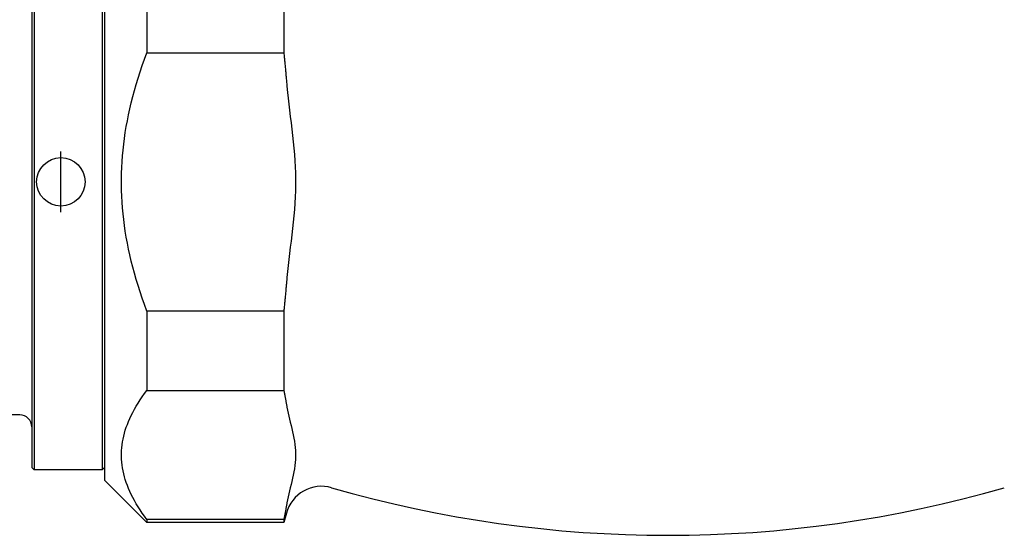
# Model space of a CAD drawing. Header units: millimetres. Extents: x -34 to 3562, y 10 to 379.
# Tile 2 of 9: x 160 to 241, y 176 to 218. Entities that reach past the tile are written whole.
import ezdxf

# ---------------------------------------------------------------- set-up
doc = ezdxf.new("R2010")
doc.units = ezdxf.units.MM
doc.layers.add('DETAIL', color=2, linetype='Continuous')
doc.layers.add('ORIGIN', color=6, linetype='Continuous')

msp = doc.modelspace()

# ---------------------------------------------------------------- linework, layer by layer
at = {"layer": 'DETAIL'}
for p, q in [((166.924, 229.524), (166.924, 180.224)), ((160.924, 228.474), (160.924, 181.274)), ((161.124, 228.674), (161.124, 181.074)), ((166.724, 228.674), (166.724, 181.074)), ((170.424, 222.1), (170.424, 215.543)), ((181.724, 222.1), (181.724, 215.543)), ((170.424, 215.543), (181.724, 215.543)), ((170.424, 194.206), (170.424, 187.649)), ((181.724, 194.206), (170.424, 194.206)), ((181.724, 194.206), (181.724, 187.649)), ((170.424, 187.649), (181.724, 187.649)), ((159.924, 185.624), (145.639, 185.624)), ((160.924, 181.274), (161.124, 181.074)), ((166.924, 181.274), (166.724, 181.074)), ((166.724, 181.074), (161.124, 181.074)), ((166.924, 180.224), (170.424, 176.724)), ((181.932, 177.499), (181.724, 176.724)), ((170.424, 176.98), (170.424, 176.724)), ((181.724, 176.98), (170.424, 176.98)), ((181.724, 176.724), (170.424, 176.724)), ((181.724, 176.98), (181.724, 176.724))]:
    msp.add_line(p, q, dxfattribs=at)
at = {"layer": 'DETAIL', "flags": 128}
for points in [[(170.424, 194.206), (170.227, 194.739), (170.04, 195.267), (169.863, 195.789), (169.697, 196.307), (169.541, 196.82), (169.395, 197.329), (169.259, 197.834), (169.133, 198.335), (169.016, 198.833), (168.909, 199.327), (168.81, 199.819), (168.722, 200.308), (168.642, 200.795), (168.571, 201.28), (168.51, 201.763), (168.457, 202.244), (168.413, 202.724), (168.378, 203.203), (168.352, 203.681), (168.334, 204.159), (168.326, 204.636), (168.326, 205.113), (168.334, 205.59), (168.352, 206.067), (168.378, 206.545), (168.413, 207.024), (168.457, 207.504), (168.51, 207.986), (168.571, 208.469), (168.642, 208.953), (168.722, 209.44), (168.81, 209.929), (168.909, 210.421), (169.016, 210.916), (169.133, 211.413), (169.259, 211.915), (169.395, 212.42), (169.541, 212.928), (169.697, 213.441), (169.863, 213.959), (170.04, 214.482), (170.227, 215.01), (170.424, 215.543)], [(181.724, 215.543), (181.734, 215.448), (181.744, 215.352), (181.753, 215.257), (181.763, 215.162), (181.772, 215.068), (181.781, 214.973), (181.79, 214.878), (181.799, 214.784), (181.808, 214.69), (181.817, 214.595), (181.826, 214.501), (181.834, 214.407), (181.843, 214.313), (181.852, 214.219), (181.86, 214.126), (181.868, 214.032), (181.877, 213.939), (181.885, 213.845), (181.893, 213.752), (181.901, 213.659), (181.909, 213.566), (181.917, 213.473), (181.925, 213.38), (181.932, 213.287)], [(181.932, 213.287), (181.978, 212.769), (182.028, 212.267), (182.081, 211.783), (182.138, 211.292), (182.198, 210.79), (182.26, 210.28), (182.323, 209.764), (182.385, 209.242), (182.445, 208.718), (182.501, 208.192), (182.551, 207.667), (182.594, 207.144), (182.63, 206.626), (182.658, 206.114), (182.678, 205.61), (182.688, 205.117), (182.688, 204.632), (182.678, 204.138), (182.658, 203.635), (182.63, 203.123), (182.594, 202.604), (182.551, 202.082), (182.501, 201.557), (182.445, 201.031), (182.385, 200.506), (182.323, 199.985), (182.26, 199.468), (182.198, 198.958), (182.138, 198.457), (182.081, 197.965), (182.028, 197.482), (181.978, 196.98), (181.932, 196.461)], [(181.932, 196.461), (181.925, 196.368), (181.917, 196.276), (181.909, 196.183), (181.901, 196.09), (181.893, 195.996), (181.885, 195.903), (181.877, 195.81), (181.868, 195.716), (181.86, 195.623), (181.852, 195.529), (181.843, 195.435), (181.834, 195.341), (181.826, 195.247), (181.817, 195.153), (181.808, 195.059), (181.799, 194.965), (181.79, 194.87), (181.781, 194.776), (181.772, 194.681), (181.763, 194.586), (181.753, 194.491), (181.744, 194.396), (181.734, 194.301), (181.724, 194.206)], [(170.424, 176.98), (170.227, 177.247), (170.04, 177.511), (169.863, 177.772), (169.697, 178.031), (169.541, 178.287), (169.395, 178.542), (169.259, 178.794), (169.133, 179.045), (169.016, 179.294), (168.909, 179.541), (168.81, 179.787), (168.722, 180.031), (168.642, 180.275), (168.571, 180.517), (168.51, 180.759), (168.457, 180.999), (168.413, 181.239), (168.378, 181.479), (168.352, 181.718), (168.334, 181.956), (168.326, 182.195), (168.326, 182.434), (168.334, 182.672), (168.352, 182.911), (168.378, 183.15), (168.413, 183.389), (168.457, 183.629), (168.51, 183.87), (168.571, 184.111), (168.642, 184.354), (168.722, 184.597), (168.81, 184.842), (168.909, 185.088), (169.016, 185.335), (169.133, 185.584), (169.259, 185.834), (169.395, 186.087), (169.541, 186.341), (169.697, 186.598), (169.863, 186.857), (170.04, 187.118), (170.227, 187.382), (170.424, 187.649)], [(181.724, 187.649), (181.734, 187.601), (181.744, 187.553), (181.753, 187.506), (181.763, 187.458), (181.772, 187.411), (181.781, 187.364), (181.79, 187.316), (181.799, 187.269), (181.808, 187.222), (181.817, 187.175), (181.826, 187.128), (181.834, 187.081), (181.843, 187.034), (181.852, 186.987), (181.86, 186.94), (181.868, 186.893), (181.877, 186.847), (181.885, 186.8), (181.893, 186.753), (181.901, 186.707), (181.909, 186.66), (181.917, 186.614), (181.925, 186.567), (181.932, 186.521)], [(181.932, 186.521), (181.978, 186.262), (182.028, 186.01), (182.081, 185.769), (182.138, 185.523), (182.198, 185.272), (182.26, 185.017), (182.323, 184.759), (182.385, 184.498), (182.445, 184.236), (182.501, 183.973), (182.551, 183.71), (182.594, 183.449), (182.63, 183.19), (182.658, 182.934), (182.678, 182.682), (182.688, 182.435), (182.688, 182.193), (182.678, 181.946), (182.658, 181.694), (182.63, 181.439), (182.594, 181.179), (182.551, 180.918), (182.501, 180.655), (182.445, 180.393), (182.385, 180.13), (182.323, 179.87), (182.26, 179.611), (182.198, 179.356), (182.138, 179.105), (182.081, 178.86), (182.028, 178.618), (181.978, 178.367), (181.932, 178.108)], [(181.932, 178.108), (181.925, 178.061), (181.917, 178.015), (181.909, 177.968), (181.901, 177.922), (181.893, 177.875), (181.885, 177.829), (181.877, 177.782), (181.868, 177.735), (181.86, 177.688), (181.852, 177.642), (181.843, 177.595), (181.834, 177.548), (181.826, 177.501), (181.817, 177.454), (181.808, 177.407), (181.799, 177.359), (181.79, 177.312), (181.781, 177.265), (181.772, 177.218), (181.763, 177.17), (181.753, 177.123), (181.744, 177.075), (181.734, 177.028), (181.724, 176.98)]]:
    msp.add_lwpolyline(points, dxfattribs=at)
at = {"layer": 'DETAIL'}
for centre, radius, start, end in [((159.924, 184.624), 1, 0.00037, 89.99963), ((184.83, 176.723), 3, 73.88199, 165), ((213.424, 275.67), 99.996, 253.88132, 286.11868)]:
    msp.add_arc(centre, radius, start, end, dxfattribs=at)
at = {"layer": 'ORIGIN'}
msp.add_line((163.324, 202.374), (163.324, 207.374), dxfattribs=at)
msp.add_circle((163.324, 204.874), 2, dxfattribs=at)

doc.saveas('drawing.dxf')
